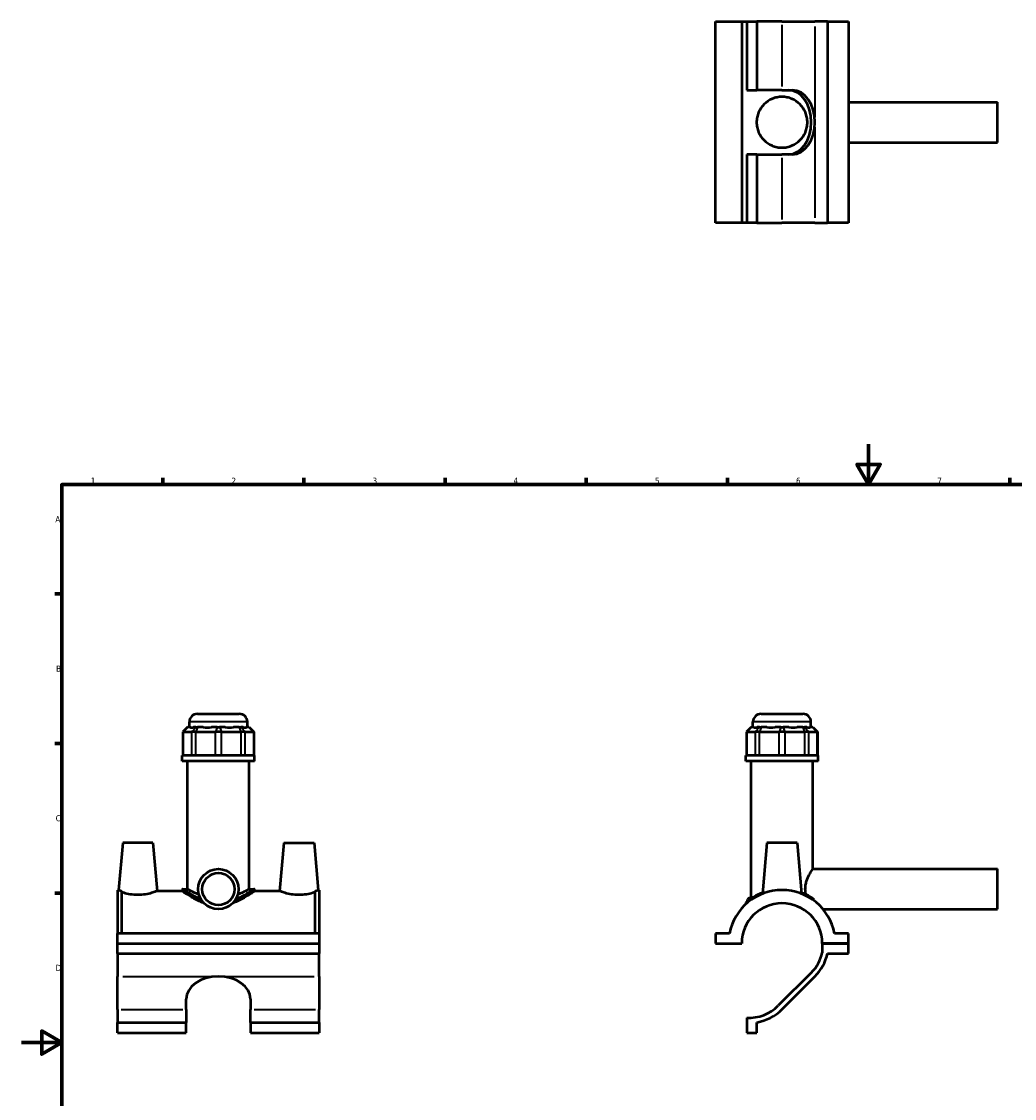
# Model space of a CAD drawing. Header units: millimetres. Extents: x 0 to 898, y -421 to 930.
# Tile 4 of 5: x 0 to 493, y 269 to 804. Entities that reach past the tile are written whole.
import ezdxf

# ---------------------------------------------------------------- set-up
doc = ezdxf.new("R2010")
doc.units = ezdxf.units.MM
for name, color, linetype, lineweight in [('Border (ANSI)', 7, 'Continuous', 70), ('Visible (ANSI)', 7, 'Continuous', 50), ('Visible Narrow (ANSI)', 7, 'Continuous', 35)]:
    doc.layers.add(name, color=color, linetype=linetype, lineweight=lineweight)
doc.styles.add('Note Text (ANSI)', font='tahoma.ttf')

# ---------------------------------------------------------------- blocks, each defined once
blk = doc.blocks.new('Borders Default Border')
at = {"layer": 'Border (ANSI)'}
for p, q in [((70.08, 574), (70.08, 577.45)), ((140.17, 574), (140.17, 577.45)), ((210.25, 574), (210.25, 577.45)), ((280.33, 574), (280.33, 577.45)), ((350.42, 574), (350.42, 577.45)), ((490.58, 574), (490.58, 577.45)), ((560.67, 574), (560.67, 577.45)), ((630.75, 574), (630.75, 577.45)), ((700.83, 574), (700.83, 577.45)), ((770.92, 574), (770.92, 577.45)), ((20, 519.75), (16.55, 519.75)), ((821, 519.75), (824.45, 519.75)), ((20, 445.5), (16.55, 445.5)), ((821, 445.5), (824.45, 445.5)), ((20, 371.25), (16.55, 371.25)), ((821, 371.25), (824.45, 371.25)), ((20, 222.75), (16.55, 222.75)), ((821, 222.75), (824.45, 222.75)), ((20, 148.5), (16.55, 148.5)), ((821, 148.5), (824.45, 148.5)), ((20, 74.25), (16.55, 74.25)), ((821, 74.25), (824.45, 74.25)), ((70.08, 20), (70.08, 16.55)), ((140.17, 20), (140.17, 16.55)), ((210.25, 20), (210.25, 16.55)), ((280.33, 20), (280.33, 16.55)), ((350.42, 20), (350.42, 16.55)), ((490.58, 20), (490.58, 16.55)), ((560.67, 20), (560.67, 16.55)), ((630.75, 20), (630.75, 16.55)), ((700.83, 20), (700.83, 16.55)), ((770.92, 20), (770.92, 16.55))]:
    blk.add_line(p, q, dxfattribs=at)
at = {"layer": 'Border (ANSI)', "flags": 128}
for points in [[(420.5, 594), (420.5, 574), (414.73, 584), (426.27, 584), (420.5, 574)], [(20, 20), (20, 574), (821, 574), (821, 20), (20, 20)], [(0, 297), (20, 297), (10, 302.77), (10, 291.23), (20, 297)], [(841, 297), (821, 297), (831, 302.77), (831, 291.23), (821, 297)], [(420.5, 0), (420.5, 20), (414.73, 10), (426.27, 10), (420.5, 20)]]:
    blk.add_lwpolyline(points, dxfattribs=at)
at = {"layer": 'Border (ANSI)', "color": 230, "true_color": 0xff0080, "attachment_point": 7, "style": 'Note Text (ANSI)'}
for s, insert, char_height in [('1', (34.35, 574.4), 3.05), ('2', (104.2, 574.4), 3.05), ('3', (174.26, 574.34), 3.05), ('4', (244.23, 574.4), 3.05), ('5', (314.48, 574.34), 3.05), ('6', (384.49, 574.34), 3.05), ('7', (454.6, 574.4), 3.05), ('8', (524.63, 574.33), 3.05), ('9', (594.7, 574.34), 3.05), ('10', (663.96, 574.34), 3.048), ('11', (734.04, 574.4), 3.048), ('12', (804.13, 574.4), 3.048), ('A', (16.78, 555.35), 3.05), ('A', (821.63, 555.35), 3.05), ('B', (17.15, 481.1), 3.05), ('B', (821.99, 481.1), 3.05), ('C', (16.95, 406.8), 3.05), ('C', (821.8, 406.8), 3.05), ('D', (16.96, 332.6), 3.05), ('D', (821.81, 332.6), 3.05), ('E', (17.21, 258.35), 3.05), ('E', (822.05, 258.35), 3.05), ('F', (17.29, 184.1), 3.05), ('F', (822.14, 184.1), 3.05), ('G', (16.81, 109.79), 3.05), ('G', (821.66, 109.79), 3.05), ('H', (16.97, 35.6), 3.05), ('H', (821.81, 35.6), 3.05), ('1', (34.35, 16.55), 3.05), ('2', (104.2, 16.55), 3.05), ('3', (174.26, 16.49), 3.05), ('4', (244.23, 16.55), 3.05), ('5', (314.48, 16.49), 3.05), ('6', (384.49, 16.49), 3.05), ('7', (454.6, 16.55), 3.05), ('8', (524.63, 16.48), 3.05), ('9', (594.7, 16.49), 3.05), ('10', (663.96, 16.49), 3.048), ('11', (734.04, 16.55), 3.048), ('12', (804.13, 16.55), 3.048)]:
    blk.add_mtext(s, dxfattribs=dict(at, insert=insert, char_height=char_height))

msp = doc.modelspace()

# ---------------------------------------------------------------- linework, layer by layer
at = {"layer": 'Visible (ANSI)'}
for p, q in [((344.531, 803.886), (357.531, 803.886)), ((344.531, 703.886), (344.531, 803.886)), ((357.531, 803.886), (357.531, 703.886)), ((357.531, 803.886), (360.131, 803.886)), ((360.131, 803.886), (360.131, 769.886)), ((360.131, 803.886), (365.081, 803.886)), ((365.081, 803.886), (365.081, 769.886)), ((377.531, 803.886), (365.081, 803.886)), ((377.531, 803.886), (393.883, 803.886)), ((400.131, 803.886), (393.883, 803.886)), ((400.131, 803.886), (400.131, 703.886)), ((400.131, 803.886), (410.531, 803.886)), ((410.531, 803.886), (410.531, 703.886)), ((360.131, 769.886), (365.081, 769.886)), ((377.531, 769.886), (365.081, 769.886)), ((377.531, 769.886), (382.569, 769.886)), ((410.531, 763.886), (484.531, 763.886)), ((484.531, 743.886), (484.531, 763.886)), ((410.531, 743.886), (484.531, 743.886)), ((365.081, 737.886), (360.131, 737.886)), ((360.131, 737.886), (360.131, 703.886)), ((365.081, 737.886), (377.531, 737.886)), ((365.081, 737.886), (365.081, 703.886)), ((382.569, 737.886), (377.531, 737.886)), ((357.531, 703.886), (344.531, 703.886)), ((360.131, 703.886), (357.531, 703.886)), ((365.081, 703.886), (360.131, 703.886)), ((365.081, 703.886), (377.531, 703.886)), ((393.883, 703.886), (377.531, 703.886)), ((393.883, 703.886), (400.131, 703.886)), ((410.531, 703.886), (400.131, 703.886)), ((87.315, 460.209), (108.115, 460.209)), ((367.131, 460.209), (387.931, 460.209)), ((83.315, 453.629), (83.315, 456.209)), ((112.115, 453.629), (112.115, 456.209)), ((363.131, 453.629), (363.131, 456.209)), ((391.931, 453.629), (391.931, 456.209)), ((82.445, 453.629), (80.045, 451.229)), ((80.349, 451.229), (80.045, 451.229)), ((80.045, 451.229), (80.045, 439.529)), ((80.349, 451.229), (84.353, 451.229)), ((82.445, 453.629), (82.567, 453.629)), ((83.724, 453.629), (82.567, 453.629)), ((86.518, 451.229), (84.353, 451.229)), ((86.571, 453.629), (85.413, 453.629)), ((86.518, 451.229), (96.185, 451.229)), ((86.571, 453.629), (87.437, 453.629)), ((90.231, 453.629), (87.437, 453.629)), ((97.103, 453.629), (94.309, 453.629)), ((99.246, 451.229), (96.185, 451.229)), ((97.103, 453.629), (98.328, 453.629)), ((101.122, 453.629), (98.328, 453.629)), ((99.246, 451.229), (108.912, 451.229)), ((107.994, 453.629), (105.2, 453.629)), ((107.994, 453.629), (108.86, 453.629)), ((110.017, 453.629), (108.86, 453.629)), ((111.077, 451.229), (108.912, 451.229)), ((111.077, 451.229), (115.081, 451.229)), ((112.864, 453.629), (111.707, 453.629)), ((112.864, 453.629), (112.986, 453.629)), ((112.986, 453.629), (115.386, 451.229)), ((115.386, 451.229), (115.081, 451.229)), ((115.386, 451.229), (115.386, 439.529)), ((362.261, 453.629), (359.861, 451.229)), ((360.165, 451.229), (359.861, 451.229)), ((359.861, 451.229), (359.861, 439.529)), ((360.165, 451.229), (364.169, 451.229)), ((362.261, 453.629), (362.383, 453.629)), ((363.54, 453.629), (362.383, 453.629)), ((366.334, 451.229), (364.169, 451.229)), ((366.387, 453.629), (365.229, 453.629)), ((366.334, 451.229), (376, 451.229)), ((366.387, 453.629), (367.252, 453.629)), ((370.046, 453.629), (367.252, 453.629)), ((376.919, 453.629), (374.125, 453.629)), ((379.062, 451.229), (376, 451.229)), ((376.919, 453.629), (378.144, 453.629)), ((380.938, 453.629), (378.144, 453.629)), ((379.062, 451.229), (388.728, 451.229)), ((387.81, 453.629), (385.016, 453.629)), ((387.81, 453.629), (388.676, 453.629)), ((389.833, 453.629), (388.676, 453.629)), ((390.893, 451.229), (388.728, 451.229)), ((390.893, 451.229), (394.897, 451.229)), ((392.68, 453.629), (391.523, 453.629)), ((392.68, 453.629), (392.802, 453.629)), ((392.802, 453.629), (395.202, 451.229)), ((395.202, 451.229), (394.897, 451.229)), ((395.202, 451.229), (395.202, 439.529)), ((115.715, 439.529), (79.715, 439.529)), ((79.715, 436.709), (79.715, 439.529)), ((115.715, 436.709), (115.715, 439.529)), ((395.531, 439.529), (359.531, 439.529)), ((359.531, 436.709), (359.531, 439.529)), ((395.531, 436.709), (395.531, 439.529)), ((115.715, 436.709), (79.715, 436.709)), ((82.415, 373.249), (82.415, 436.709)), ((113.015, 373.249), (113.015, 436.709)), ((395.531, 436.709), (359.531, 436.709)), ((362.231, 368.909), (362.231, 436.709)), ((392.831, 383.209), (392.831, 436.709)), ((50.215, 396.209), (48.161, 372.729)), ((65.215, 396.209), (50.215, 396.209)), ((65.215, 396.209), (67.315, 372.209)), ((130.215, 396.209), (128.116, 372.209)), ((130.215, 396.209), (145.215, 396.209)), ((145.215, 396.209), (147.27, 372.729)), ((370.031, 396.209), (367.816, 370.885)), ((385.031, 396.209), (370.031, 396.209)), ((385.031, 396.209), (387.247, 370.885)), ((392.831, 383.209), (484.531, 383.209)), ((484.531, 363.209), (484.531, 383.209)), ((47.715, 372.729), (47.715, 351.209)), ((47.715, 372.729), (48.161, 372.729)), ((49.715, 351.209), (49.715, 372.192)), ((79.715, 372.209), (67.315, 372.209)), ((79.715, 372.849), (79.715, 372.209)), ((80.115, 373.249), (82.415, 373.249)), ((113.015, 373.249), (115.315, 373.249)), ((115.715, 372.849), (115.715, 372.209)), ((128.116, 372.209), (115.715, 372.209)), ((145.715, 351.209), (145.715, 372.192)), ((147.27, 372.729), (147.715, 372.729)), ((147.715, 372.729), (147.715, 351.209)), ((361.231, 368.909), (360.431, 368.109)), ((361.231, 368.909), (362.839, 368.909)), ((359.531, 366.207), (359.531, 365.685)), ((361.671, 368.109), (360.431, 368.109)), ((360.431, 367.155), (360.431, 368.109)), ((397.886, 363.209), (484.531, 363.209)), ((147.715, 351.209), (47.715, 351.209)), ((47.715, 346.259), (47.715, 351.209)), ((147.715, 351.209), (147.715, 346.259)), ((351.487, 351.209), (344.531, 351.209)), ((344.531, 351.209), (344.531, 346.259)), ((410.531, 351.209), (403.576, 351.209)), ((410.531, 346.259), (410.531, 351.209)), ((47.715, 346.259), (147.715, 346.259)), ((47.715, 346.259), (147.715, 346.259)), ((47.715, 341.309), (47.715, 346.259)), ((147.715, 346.259), (147.715, 341.309)), ((344.531, 346.259), (357.531, 346.259)), ((397.531, 346.259), (410.531, 346.259)), ((410.531, 346.259), (397.531, 346.259)), ((397.531, 346.259), (397.531, 341.596)), ((410.531, 341.309), (410.531, 346.259)), ((47.715, 341.309), (47.715, 329.857)), ((47.715, 341.309), (147.715, 341.309)), ((147.715, 329.857), (147.715, 341.309)), ((400.131, 341.309), (410.531, 341.309)), ((392.045, 331.696), (375.693, 315.344)), ((47.715, 313.505), (47.715, 329.857)), ((147.715, 329.857), (147.715, 313.505)), ((377.531, 313.505), (393.883, 329.857)), ((81.715, 313.505), (81.715, 318.543)), ((113.715, 318.543), (113.715, 313.505)), ((47.715, 313.505), (47.715, 307.064)), ((81.715, 313.505), (81.715, 307.064)), ((113.715, 307.064), (113.715, 313.505)), ((147.715, 307.064), (147.715, 313.505)), ((47.715, 307.064), (81.715, 307.064)), ((47.715, 301.806), (47.715, 307.064)), ((81.715, 301.806), (81.715, 307.064)), ((113.715, 307.064), (113.715, 301.806)), ((113.715, 307.064), (147.715, 307.064)), ((147.715, 307.064), (147.715, 301.806)), ((360.131, 309.359), (360.131, 301.806)), ((365.081, 301.806), (365.081, 307.064)), ((47.715, 301.806), (81.715, 301.806)), ((113.715, 301.806), (147.715, 301.806)), ((360.131, 301.806), (365.081, 301.806))]:
    msp.add_line(p, q, dxfattribs=at)
for radius in [10, 8]:
    msp.add_circle((97.715, 373.209), radius, dxfattribs=at)
for centre, radius, start, end in [((87.315, 456.209), 4, 90, 180), ((108.115, 456.209), 4, 0, 90), ((367.131, 456.209), 4, 90, 180), ((387.931, 456.209), 4, 0, 90), ((80.115, 372.849), 0.4, 90, 180), ((115.315, 372.849), 0.4, 0, 90), ((377.531, 346.209), 26.52, 10.86741, 169.13259), ((377.531, 346.209), 20, 0.14324, 179.85676), ((359.931, 366.207), 0.4, 131.35028, 180), ((377.531, 346.209), 20.525, 315, 347.01191), ((377.531, 346.209), 23.125, 315, 347.76678), ((361.179, 329.857), 20.525, 267.07309, 315), ((361.179, 329.857), 23.125, 279.71414, 315)]:
    msp.add_arc(centre, radius, start, end, dxfattribs=at)
for centre, major_axis, ratio, start_param, end_param in [((380.731, 753.886), (0, 16), 0.7071068, 4.712389, 6.2831853), ((382.569, 753.886), (0, 16), 0.7071068, 4.712389, 6.2831853), ((380.731, 753.886), (0, -16), 0.7071068, 0, 1.5707963), ((382.569, 753.886), (0, -16), 0.7071068, 0, 1.5707963), ((97.715, 467.859), (-14.123, -14.123), 0.1989124, 0.0424626, 0.3502365), ((97.715, 467.859), (11.973, 11.973), 0.6681786, 3.5767543, 3.8845282), ((97.715, 467.859), (-11.973, 11.973), 0.6681786, 2.3986571, 2.706431), ((97.715, 467.859), (-14.123, 14.123), 0.1989124, 2.7913561, 3.0991301), ((377.531, 467.859), (-14.123, -14.123), 0.1989124, 0.0424626, 0.3502365), ((377.531, 467.859), (11.973, 11.973), 0.6681786, 3.5767543, 3.8845282), ((377.531, 467.859), (11.973, -11.973), 0.6681786, 5.5402497, 5.8480237), ((377.531, 467.859), (14.123, -14.123), 0.1989124, 5.9329488, 6.2407227), ((97.715, 318.543), (-16, 0), 0.7071068, 4.712389, 6.2831853), ((97.715, 318.543), (16, 0), 0.7071068, 0, 1.5707963)]:
    msp.add_ellipse(centre, major_axis=major_axis, ratio=ratio, start_param=start_param, end_param=end_param, dxfattribs=at)
for points, knots in [([(364.931, 753.886), (364.931, 754.708), (365.013, 755.547), (365.344, 757.194), (365.594, 758.004), (366.566, 760.314), (367.524, 761.697), (369.71, 763.884), (371.096, 764.848), (373.416, 765.824), (374.229, 766.074), (375.879, 766.405), (376.715, 766.486), (378.347, 766.486), (379.184, 766.405), (380.833, 766.074), (381.646, 765.824), (383.966, 764.848), (385.352, 763.884), (387.538, 761.697), (388.496, 760.314), (389.468, 758.004), (389.718, 757.194), (390.049, 755.547), (390.131, 754.708), (390.131, 753.063), (390.049, 752.224), (389.718, 750.577), (389.468, 749.767), (388.496, 747.457), (387.538, 746.074), (385.352, 743.887), (383.966, 742.924), (381.646, 741.947), (380.833, 741.697), (379.184, 741.366), (378.347, 741.286), (376.715, 741.286), (375.879, 741.366), (374.229, 741.697), (373.416, 741.947), (371.096, 742.924), (369.71, 743.887), (367.524, 746.074), (366.566, 747.457), (365.594, 749.767), (365.344, 750.577), (365.013, 752.224), (364.931, 753.063), (364.931, 753.886)], [0, 0, 0, 0, 0.2468308, 0.2468308, 0.4936616, 0.4936616, 0.9873232, 0.9873232, 1.4769239, 1.4769239, 1.7217242, 1.7217242, 1.9665245, 1.9665245, 2.2113249, 2.2113249, 2.4561252, 2.4561252, 2.9457259, 2.9457259, 3.4393875, 3.4393875, 3.6862183, 3.6862183, 3.9330491, 3.9330491, 4.1798799, 4.1798799, 4.4267107, 4.4267107, 4.9203723, 4.9203723, 5.409973, 5.409973, 5.6547733, 5.6547733, 5.8995736, 5.8995736, 6.144374, 6.144374, 6.3891743, 6.3891743, 6.878775, 6.878775, 7.3724366, 7.3724366, 7.6192674, 7.6192674, 7.8660982, 7.8660982, 7.8660982, 7.8660982]), ([(389.425, 370.493), (389.37, 370.736), (389.32, 370.983), (389.168, 371.886), (389.111, 372.553), (389.111, 373.865), (389.168, 374.532), (389.389, 375.841), (389.551, 376.483), (390.133, 378.314), (390.646, 379.41), (391.548, 381.142), (392.008, 381.906), (392.652, 382.941), (392.831, 383.209), (392.831, 383.209)], [-3.4038519, -3.4038519, -3.4038519, -3.4038519, -3.3291331, -3.3291331, -3.1323828, -3.1323828, -2.9356325, -2.9356325, -2.7388823, -2.7388823, -2.3453817, -2.3453817, -1.9557866, -1.9557866, -1.5661914, -1.5661914, -1.5661914, -1.5661914]), ([(48.161, 372.729), (48.161, 372.729), (48.401, 372.637), (49.112, 372.39), (49.393, 372.295), (49.715, 372.192)], [4.40043197, 4.40043197, 4.40043197, 4.40043197, 4.76622434, 4.76622434, 4.93931621, 4.93931621, 4.93931621, 4.93931621]), ([(57.715, 370.305), (56.483, 370.305), (55.181, 370.413), (52.809, 370.788), (51.736, 371.048), (50.467, 371.405), (50.067, 371.529), (49.715, 371.643)], [2.94996047, 2.94996047, 2.94996047, 2.94996047, 3.31966212, 3.31966212, 3.68936377, 3.68936377, 3.87630209, 3.87630209, 3.87630209, 3.87630209]), ([(67.315, 372.209), (67.315, 372.209), (67.074, 372.114), (66.104, 371.768), (65.376, 371.522), (63.694, 371.048), (62.622, 370.788), (60.249, 370.413), (58.948, 370.305), (57.715, 370.305)], [7.3749012, 7.3749012, 7.3749012, 7.3749012, 7.7426896, 7.7426896, 8.1104781, 8.1104781, 8.4801797, 8.4801797, 8.8498814, 8.8498814, 8.8498814, 8.8498814]), ([(90.464, 366.323), (88.37, 367.078), (86.493, 368.035), (84.216, 369.314), (83.483, 369.753), (82.176, 370.565), (81.602, 370.938), (80.669, 371.556), (80.309, 371.801), (79.832, 372.128), (79.715, 372.209), (79.715, 372.209)], [0.7409981, 0.7409981, 0.7409981, 0.7409981, 1.4282483, 1.4282483, 1.7805101, 1.7805101, 2.132772, 2.132772, 2.4850339, 2.4850339, 2.8372958, 2.8372958, 2.8372958, 2.8372958]), ([(88.091, 370.493), (87.668, 370.66), (87.269, 370.828), (85.566, 371.571), (84.395, 372.172), (83.212, 372.804), (82.91, 372.971), (82.512, 373.194), (82.415, 373.249), (82.415, 373.249)], [1.0216989, 1.0216989, 1.0216989, 1.0216989, 1.1871173, 1.1871173, 1.7777933, 1.7777933, 2.0731314, 2.0731314, 2.3684694, 2.3684694, 2.3684694, 2.3684694]), ([(115.715, 372.209), (115.715, 372.209), (115.599, 372.128), (115.122, 371.801), (114.762, 371.556), (113.829, 370.938), (113.255, 370.565), (111.948, 369.753), (111.215, 369.314), (108.938, 368.035), (107.061, 367.078), (104.967, 366.323)], [8.5118874, 8.5118874, 8.5118874, 8.5118874, 8.8641493, 8.8641493, 9.2164112, 9.2164112, 9.5686731, 9.5686731, 9.920935, 9.920935, 10.6081851, 10.6081851, 10.6081851, 10.6081851]), ([(113.015, 373.249), (113.015, 373.249), (112.919, 373.194), (112.52, 372.971), (112.218, 372.804), (111.036, 372.172), (109.864, 371.571), (108.161, 370.828), (107.762, 370.66), (107.339, 370.493)], [7.1054081, 7.1054081, 7.1054081, 7.1054081, 7.4007462, 7.4007462, 7.6960842, 7.6960842, 8.2867603, 8.2867603, 8.4521787, 8.4521787, 8.4521787, 8.4521787]), ([(137.715, 370.305), (136.483, 370.305), (135.181, 370.413), (132.809, 370.788), (131.736, 371.048), (130.054, 371.522), (129.326, 371.768), (128.357, 372.114), (128.116, 372.209), (128.116, 372.209)], [0, 0, 0, 0, 0.3697016, 0.3697016, 0.7394033, 0.7394033, 1.1071918, 1.1071918, 1.4749802, 1.4749802, 1.4749802, 1.4749802]), ([(145.715, 371.643), (145.364, 371.529), (144.964, 371.405), (143.694, 371.048), (142.622, 370.788), (140.249, 370.413), (138.948, 370.305), (137.715, 370.305)], [4.9735793, 4.9735793, 4.9735793, 4.9735793, 5.16051763, 5.16051763, 5.53021928, 5.53021928, 5.89992093, 5.89992093, 5.89992093, 5.89992093]), ([(145.715, 372.192), (146.038, 372.295), (146.319, 372.39), (147.03, 372.637), (147.27, 372.729), (147.27, 372.729)], [3.86154773, 3.86154773, 3.86154773, 3.86154773, 4.03463959, 4.03463959, 4.40043197, 4.40043197, 4.40043197, 4.40043197]), ([(367.868, 371.462), (367.105, 371.17), (366.385, 370.856), (363.927, 369.662), (362.474, 368.706), (360.929, 367.561), (360.523, 367.234), (359.861, 366.682), (359.667, 366.508), (359.667, 366.507)], [9.4863363, 9.4863363, 9.4863363, 9.4863363, 9.7643435, 9.7643435, 10.5043285, 10.5043285, 10.8580185, 10.8580185, 11.2980863, 11.2980863, 11.2980863, 11.2980863]), ([(393.032, 368.365), (392.075, 369.034), (390.865, 369.786), (388.741, 370.828), (387.992, 371.158), (387.195, 371.462)], [6.57551966, 6.57551966, 6.57551966, 6.57551966, 7.17052655, 7.17052655, 7.46078044, 7.46078044, 7.46078044, 7.46078044]), ([(393.431, 367.842), (393.403, 367.925), (393.361, 368.006), (393.257, 368.159), (393.193, 368.232), (393.092, 368.32), (393.063, 368.343), (393.032, 368.365)], [-0.073361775, -0.073361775, -0.073361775, -0.073361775, -0.042858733, -0.042858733, -0.011706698, -0.011706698, 0, 0, 0, 0])]:
    msp.add_open_spline(points, degree=3, knots=knots, dxfattribs=at)
msp.add_open_spline([(393.627, 367.286), (393.561, 367.466), (393.495, 367.651), (393.431, 367.842)], degree=3, dxfattribs=at)
at = {"layer": 'Visible Narrow (ANSI)'}
for p, q in [((377.531, 802.186), (377.531, 771.586)), ((393.883, 801.386), (393.883, 756.386)), ((393.883, 751.386), (393.883, 706.386)), ((377.531, 736.186), (377.531, 705.586)), ((111.938, 456.209), (83.493, 456.209)), ((391.754, 456.209), (363.309, 456.209)), ((80.349, 440.114), (80.349, 450.644)), ((82.456, 453.509), (80.46, 451.349)), ((84.353, 450.644), (84.353, 440.114)), ((86.46, 453.509), (84.464, 451.349)), ((86.518, 440.114), (86.518, 450.644)), ((87.391, 453.509), (86.564, 451.349)), ((96.185, 450.644), (96.185, 440.114)), ((97.057, 453.509), (96.23, 451.349)), ((98.374, 453.509), (99.2, 451.349)), ((99.246, 440.114), (99.246, 450.644)), ((108.04, 453.509), (108.867, 451.349)), ((108.912, 450.644), (108.912, 440.114)), ((108.971, 453.509), (110.966, 451.349)), ((111.077, 440.114), (111.077, 450.644)), ((112.975, 453.509), (114.97, 451.349)), ((115.081, 450.644), (115.081, 440.114)), ((360.165, 440.114), (360.165, 450.644)), ((362.272, 453.509), (360.276, 451.349)), ((364.169, 450.644), (364.169, 440.114)), ((366.276, 453.509), (364.28, 451.349)), ((366.334, 440.114), (366.334, 450.644)), ((367.207, 453.509), (366.38, 451.349)), ((376, 450.644), (376, 440.114)), ((376.873, 453.509), (376.046, 451.349)), ((378.189, 453.509), (379.016, 451.349)), ((379.062, 440.114), (379.062, 450.644)), ((387.856, 453.509), (388.682, 451.349)), ((388.728, 450.644), (388.728, 440.114)), ((388.787, 453.509), (390.782, 451.349)), ((390.893, 440.114), (390.893, 450.644)), ((392.791, 453.509), (394.786, 451.349)), ((394.897, 450.644), (394.897, 440.114)), ((50.215, 329.857), (95.215, 329.857)), ((100.215, 329.857), (145.215, 329.857)), ((49.415, 313.505), (80.015, 313.505)), ((115.415, 313.505), (146.015, 313.505))]:
    msp.add_line(p, q, dxfattribs=at)
for points, knots in [([(79.744, 372.83), (79.86, 372.754), (80.32, 372.456), (81.86, 371.505), (82.962, 370.843), (85.499, 369.482), (86.891, 368.792), (88.443, 368.166)], [-8.3756895, -8.3756895, -8.3756895, -8.3756895, -7.7878855, -7.7878855, -7.1705266, -7.1705266, -6.6140339, -6.6140339, -6.6140339, -6.6140339]), ([(88.193, 368.691), (86.858, 369.273), (85.651, 369.898), (83.29, 371.213), (82.213, 371.885), (80.703, 372.853), (80.252, 373.156), (80.142, 373.231)], [6.6704216, 6.6704216, 6.6704216, 6.6704216, 7.1705266, 7.1705266, 7.7878855, 7.7878855, 8.3786573, 8.3786573, 8.3786573, 8.3786573]), ([(106.987, 368.166), (108.915, 368.943), (110.597, 369.817), (113.381, 371.374), (114.464, 372.053), (115.415, 372.655), (115.614, 372.783), (115.685, 372.828)], [-15.9821281, -15.9821281, -15.9821281, -15.9821281, -15.2912314, -15.2912314, -14.5831871, -14.5831871, -14.2204729, -14.2204729, -14.2204729, -14.2204729]), ([(115.287, 373.229), (115.219, 373.184), (115.024, 373.053), (114.092, 372.441), (113.033, 371.752), (110.421, 370.236), (108.932, 369.429), (107.238, 368.691)], [14.2175051, 14.2175051, 14.2175051, 14.2175051, 14.5831871, 14.5831871, 15.2912314, 15.2912314, 15.9257399, 15.9257399, 15.9257399, 15.9257399]), ([(359.556, 366.229), (359.619, 366.284), (359.803, 366.442), (360.394, 366.923), (360.803, 367.245), (362.359, 368.373), (363.824, 369.315), (366.091, 370.392), (366.583, 370.609), (367.095, 370.817)], [-11.2072451, -11.2072451, -11.2072451, -11.2072451, -10.8580185, -10.8580185, -10.5043285, -10.5043285, -9.7643435, -9.7643435, -9.5721023, -9.5721023, -9.5721023, -9.5721023]), ([(387.617, 370.956), (388.291, 370.693), (388.929, 370.415), (390.995, 369.424), (392.235, 368.667), (393.207, 367.998)], [-7.41837112, -7.41837112, -7.41837112, -7.41837112, -7.17052655, -7.17052655, -6.56364877, -6.56364877, -6.56364877, -6.56364877])]:
    msp.add_open_spline(points, degree=3, knots=knots, dxfattribs=at)

# ---------------------------------------------------------------- block references
msp.add_blockref('Borders Default Border', (0, 0))

doc.saveas('drawing.dxf')
